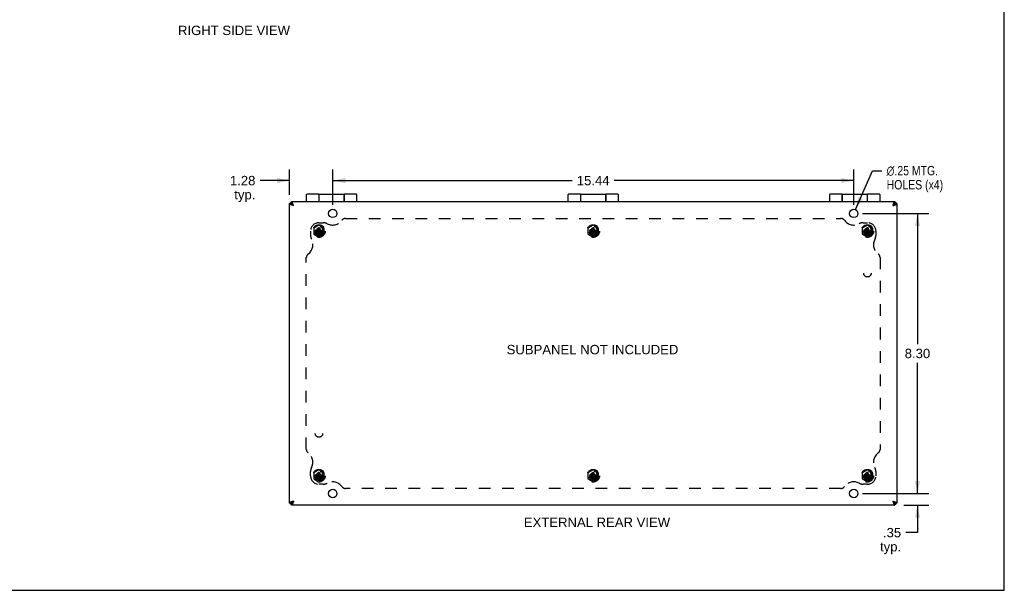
# Model space of a CAD drawing. Header units: inches. Extents: x 0 to 63, y 0 to 40.7.
# Tile 7 of 9: x 33.8 to 63, y 0 to 16.9. Entities that reach past the tile are written whole.
import ezdxf

# ---------------------------------------------------------------- set-up
doc = ezdxf.new("R2010")
doc.units = ezdxf.units.IN
doc.header["$LTSCALE"] = 3.462963
doc.header["$MEASUREMENT"] = 0
doc.linetypes.add('HIDDEN', pattern=[0.2, 0.1, -0.1])
doc.layers.get('0').update_dxf_attribs({"linetype": 'CONTINUOUS'})
for name, color, linetype in [('02___PRT_ALL_AXES', 7, 'CONTINUOUS'), ('06___PRT_ALL_SURFS', 7, 'CONTINUOUS'), ('DEFAULT_2', 8, 'HIDDEN'), ('DIMENSIONS', 7, 'CONTINUOUS')]:
    doc.layers.add(name, color=color, linetype=linetype)
doc.styles.get("Standard").update_dxf_attribs({"font": 'arial.ttf'})
doc.styles.add('TEXTSTYLE_1', font='gdt', dxfattribs={"width": 0.8})
doc.dimstyles.new('DIMSTYLE_1', dxfattribs={"dimtxt": 0.277778, "dimasz": 0.37037, "dimexe": 0.09, "dimexo": 0.07, "dimgap": 0.0375, "dimtad": 0, "dimtih": 1, "dimtoh": 1, "dimzin": 4, "dimdsep": 46, "dimtxsty": 'Standard', "dimblk": '_FILLED', "dimblk1": '_FILLED', "dimblk2": '_FILLED', "dimcen": 0.09, "dimazin": 1, "dimtfac": 1, "dimtofl": 0, "dimtmove": 0, "dimatfit": 3, "dimldrblk": '_FILLED', "dimfxl": 1, "dimtolj": 1, "dimtzin": 4, "dimarcsym": 0})
doc.dimstyles.new('DIMSTYLE_3', dxfattribs={"dimtxt": 0.277778, "dimasz": 0.37037, "dimexe": 0.09, "dimexo": 0.07, "dimgap": 0.09, "dimtad": 0, "dimtih": 1, "dimtoh": 1, "dimzin": 4, "dimdsep": 46, "dimtxsty": 'Standard', "dimblk": '_FILLED', "dimblk1": '_FILLED', "dimblk2": '_FILLED', "dimcen": 0.09, "dimazin": 1, "dimtfac": 1, "dimtofl": 0, "dimtmove": 0, "dimatfit": 1, "dimldrblk": '_FILLED', "dimfxl": 1, "dimtolj": 1, "dimtzin": 4, "dimarcsym": 0})

# ---------------------------------------------------------------- blocks, each defined once
blk = doc.blocks.new('_FILLED')
at = {"color": 0, "linetype": 'ByBlock'}
blk.add_solid([(0, 0), (-1, 0.2), (-1, -0.2)], dxfattribs=at)
blk = doc.blocks.new('*D11')
at = {"layer": 'DIMENSIONS', "color": 2, "linetype": 'Continuous'}
for p, q in [((41.781, 11.719), (41.781, 12.476)), ((43.062, 11.429), (43.062, 12.476)), ((41.781, 12.143), (40.911, 12.143)), ((43.062, 12.143), (43.803, 12.143))]:
    blk.add_line(p, q, dxfattribs=at)
at = {"layer": 'DIMENSIONS', "color": 2, "linetype": 'Continuous', "xscale": 0.3703703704, "yscale": 0.3703703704, "zscale": 0.3703703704}
blk.add_blockref('_FILLED', (41.781, 12.143), dxfattribs=at)
at = {"layer": 'DIMENSIONS', "color": 2, "linetype": 'Continuous', "xscale": 0.3703703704, "yscale": 0.3703703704, "zscale": 0.3703703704, "rotation": 180}
blk.add_blockref('_FILLED', (43.062, 12.143), dxfattribs=at)
at = {"layer": 'DIMENSIONS', "color": 2, "linetype": 'Continuous', "insert": (40.772, 12.282), "char_height": 0.2778, "width": 0.75485, "attachment_point": 3, "line_spacing_factor": 0.9}
blk.add_mtext('1.28\\Ptyp.', dxfattribs=at)
blk = doc.blocks.new('*D12')
at = {"layer": 'DIMENSIONS', "color": 2, "linetype": 'Continuous'}
for p, q in [((43.062, 11.429), (43.062, 12.476)), ((58.5, 11.429), (58.5, 12.476)), ((43.062, 12.143), (50.157, 12.143)), ((58.5, 12.143), (51.406, 12.143))]:
    blk.add_line(p, q, dxfattribs=at)
at = {"layer": 'DIMENSIONS', "color": 2, "linetype": 'Continuous', "xscale": 0.3703703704, "yscale": 0.3703703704, "zscale": 0.3703703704, "rotation": 180}
blk.add_blockref('_FILLED', (43.062, 12.143), dxfattribs=at)
at = {"layer": 'DIMENSIONS', "color": 2, "linetype": 'Continuous', "xscale": 0.3703703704, "yscale": 0.3703703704, "zscale": 0.3703703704}
blk.add_blockref('_FILLED', (58.5, 12.143), dxfattribs=at)
at = {"layer": 'DIMENSIONS', "color": 2, "linetype": 'Continuous', "insert": (50.781, 12.282), "char_height": 0.2778, "width": 0.97067, "attachment_point": 2, "line_spacing_factor": 0.9}
blk.add_mtext('15.44', dxfattribs=at)
blk = doc.blocks.new('*D13')
at = {"layer": 'DIMENSIONS', "color": 2, "linetype": 'Continuous'}
for p, q in [((58.76, 11.17), (60.723, 11.17)), ((60.39, 11.17), (60.39, 7.298)), ((60.39, 2.87), (60.39, 6.742)), ((58.76, 2.87), (60.723, 2.87))]:
    blk.add_line(p, q, dxfattribs=at)
at = {"layer": 'DIMENSIONS', "color": 2, "linetype": 'Continuous', "xscale": 0.3703703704, "yscale": 0.3703703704, "zscale": 0.3703703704}
for p, rotation in [((60.39, 11.17), 90), ((60.39, 2.87), 270)]:
    blk.add_blockref('_FILLED', p, dxfattribs=dict(at, rotation=rotation))
at = {"layer": 'DIMENSIONS', "color": 2, "linetype": 'Continuous', "insert": (60.39, 7.159), "char_height": 0.2778, "width": 0.75485, "attachment_point": 2, "line_spacing_factor": 0.9}
blk.add_mtext('8.30', dxfattribs=at)
blk = doc.blocks.new('*D14')
at = {"layer": 'DIMENSIONS', "color": 2, "linetype": 'Continuous'}
for p, q in [((60.39, 2.87), (60.39, 3.611)), ((58.76, 2.87), (60.723, 2.87)), ((59.981, 2.52), (60.723, 2.52)), ((60.39, 2.52), (60.39, 1.709)), ((60.39, 1.709), (60.045, 1.709))]:
    blk.add_line(p, q, dxfattribs=at)
at = {"layer": 'DIMENSIONS', "color": 2, "linetype": 'Continuous', "xscale": 0.3703703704, "yscale": 0.3703703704, "zscale": 0.3703703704}
for p, rotation in [((60.39, 2.87), 270), ((60.39, 2.52), 90)]:
    blk.add_blockref('_FILLED', p, dxfattribs=dict(at, rotation=rotation))
at = {"layer": 'DIMENSIONS', "color": 2, "linetype": 'Continuous', "insert": (59.906, 1.848), "char_height": 0.2778, "width": 0.62474, "attachment_point": 3, "line_spacing_factor": 0.9}
blk.add_mtext('.35\\Ptyp.', dxfattribs=at)
blk = doc.blocks.new('*D15')
at = {"layer": 'DIMENSIONS', "color": 2, "linetype": 'Continuous'}
for p, q in [((58.551, 11.284), (59.061, 12.437)), ((59.061, 12.437), (59.338, 12.437))]:
    blk.add_line(p, q, dxfattribs=at)
at = {"layer": 'DIMENSIONS', "color": 2, "linetype": 'Continuous', "xscale": 0.3703703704, "yscale": 0.3703703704, "zscale": 0.3703703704, "rotation": 246.1186697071}
blk.add_blockref('_FILLED', (58.551, 11.284), dxfattribs=at)
at = {"layer": 'DIMENSIONS', "color": 2, "linetype": 'Continuous', "insert": (59.477, 12.576), "char_height": 0.27778, "width": 2.08901, "attachment_point": 1, "line_spacing_factor": 0.9, "style": 'TEXTSTYLE_1'}
blk.add_mtext('{\\fgdt;n}\\fArial;.25 MTG.\\PHOLES (x4)', dxfattribs=at)

msp = doc.modelspace()

# ---------------------------------------------------------------- linework, layer by layer
at = {"color": 7, "linetype": 'Continuous'}
for p, q in [((62.963, 0), (62.963, 40.7407)), ((42.2814, 11.7199), (42.2814, 11.5202)), ((42.6564, 11.7399), (42.6564, 11.5202)), ((42.6614, 11.5202), (42.6614, 11.7399)), ((43.4014, 11.7399), (43.4014, 11.5202)), ((43.4064, 11.5202), (43.4064, 11.7399)), ((43.7814, 11.5202), (43.7814, 11.7199)), ((50.0314, 11.7199), (50.0314, 11.5202)), ((50.4064, 11.7399), (50.4064, 11.5202)), ((50.4114, 11.5202), (50.4114, 11.7399)), ((51.1514, 11.7399), (51.1514, 11.5202)), ((51.1564, 11.5202), (51.1564, 11.7399)), ((51.5314, 11.5202), (51.5314, 11.7199)), ((57.7814, 11.7199), (57.7814, 11.5202)), ((58.1564, 11.7399), (58.1564, 11.5202)), ((58.1614, 11.5202), (58.1614, 11.7399)), ((58.9014, 11.7399), (58.9014, 11.5202)), ((58.9064, 11.5202), (58.9064, 11.7399)), ((59.2814, 11.5202), (59.2814, 11.7199)), ((41.7814, 11.4602), (41.8414, 11.4602)), ((41.8414, 11.4901), (41.8114, 11.4901)), ((41.8414, 11.5202), (41.8414, 11.4602)), ((41.8628, 11.4387), (41.9014, 11.4002)), ((59.6999, 11.4387), (59.6614, 11.4002)), ((59.7214, 11.5202), (59.7214, 11.4602)), ((59.7214, 11.4901), (59.7514, 11.4901)), ((59.7814, 11.4602), (59.7214, 11.4602)), ((59.7854, 10.6482), (59.7814, 10.6482)), ((59.7854, 10.3922), (59.7854, 10.6482)), ((59.7854, 10.3922), (59.7814, 10.3922)), ((41.9014, 2.6402), (41.8628, 2.6016)), ((59.6614, 2.6402), (59.6999, 2.6016)), ((41.7814, 2.5802), (41.8414, 2.5802)), ((41.8414, 2.5501), (41.8114, 2.5501)), ((41.8414, 2.5202), (41.8414, 2.5802)), ((59.7814, 2.5802), (59.7214, 2.5802)), ((59.7214, 2.5202), (59.7214, 2.5802)), ((59.7214, 2.5501), (59.7514, 2.5501)), ((0, 0), (62.963, 0))]:
    msp.add_line(p, q, dxfattribs=at)
at = {"color": 3, "linetype": 'Continuous'}
for p, q in [((41.7814, 2.5802), (41.7814, 11.4602)), ((41.8114, 11.4602), (41.8114, 11.4901)), ((41.8414, 11.5202), (59.7214, 11.5202)), ((59.7514, 11.4901), (59.7514, 11.4602)), ((59.7814, 11.4602), (59.7814, 2.5802)), ((41.8114, 2.5501), (41.8114, 2.5802)), ((59.7214, 2.5202), (41.8414, 2.5202)), ((59.7514, 2.5802), (59.7514, 2.5501))]:
    msp.add_line(p, q, dxfattribs=at)
for points in [[(41.9014, 11.4002), (41.8936, 11.4027), (41.8858, 11.4052), (41.878, 11.4077), (41.8703, 11.4102), (41.8627, 11.4127), (41.8554, 11.4152), (41.8482, 11.4177), (41.8413, 11.4202), (41.8347, 11.4227), (41.8283, 11.4252), (41.8223, 11.4277), (41.8165, 11.4302), (41.8111, 11.4327), (41.8061, 11.4352), (41.8016, 11.4377), (41.7974, 11.4402), (41.7937, 11.4427), (41.7905, 11.4452), (41.7877, 11.4477), (41.7854, 11.4502), (41.7837, 11.4527), (41.7824, 11.4552), (41.7816, 11.4577), (41.7814, 11.4602)], [(41.9014, 11.4002), (41.8989, 11.408), (41.8964, 11.4158), (41.8939, 11.4235), (41.8914, 11.4312), (41.8888, 11.4388), (41.8863, 11.4462), (41.8838, 11.4533), (41.8814, 11.4602), (41.8789, 11.4668), (41.8764, 11.4732), (41.8739, 11.4793), (41.8714, 11.485), (41.8688, 11.4904), (41.8663, 11.4954), (41.8638, 11.5), (41.8614, 11.5041), (41.8589, 11.5078), (41.8564, 11.511), (41.8539, 11.5138), (41.8514, 11.5161), (41.8488, 11.5179), (41.8463, 11.5192), (41.8438, 11.5199), (41.8414, 11.5202)], [(59.6614, 11.4002), (59.6638, 11.408), (59.6663, 11.4158), (59.6688, 11.4235), (59.6714, 11.4312), (59.6739, 11.4388), (59.6764, 11.4462), (59.6789, 11.4533), (59.6814, 11.4602), (59.6838, 11.4668), (59.6863, 11.4732), (59.6888, 11.4793), (59.6914, 11.485), (59.6939, 11.4904), (59.6964, 11.4954), (59.6989, 11.5), (59.7014, 11.5041), (59.7038, 11.5078), (59.7063, 11.511), (59.7088, 11.5138), (59.7114, 11.5161), (59.7139, 11.5179), (59.7164, 11.5192), (59.7189, 11.5199), (59.7214, 11.5202)], [(59.6614, 11.4002), (59.6692, 11.4027), (59.677, 11.4052), (59.6847, 11.4077), (59.6924, 11.4102), (59.7, 11.4127), (59.7073, 11.4152), (59.7145, 11.4177), (59.7214, 11.4202), (59.728, 11.4227), (59.7344, 11.4252), (59.7404, 11.4277), (59.7462, 11.4302), (59.7516, 11.4327), (59.7566, 11.4352), (59.7611, 11.4377), (59.7653, 11.4402), (59.769, 11.4427), (59.7722, 11.4452), (59.775, 11.4477), (59.7773, 11.4502), (59.7791, 11.4527), (59.7803, 11.4552), (59.7811, 11.4577), (59.7814, 11.4602)], [(41.9014, 2.6402), (41.8936, 2.6377), (41.8858, 2.6352), (41.878, 2.6327), (41.8703, 2.6302), (41.8627, 2.6277), (41.8554, 2.6252), (41.8482, 2.6227), (41.8413, 2.6202), (41.8347, 2.6177), (41.8283, 2.6152), (41.8223, 2.6127), (41.8165, 2.6102), (41.8111, 2.6077), (41.8061, 2.6052), (41.8016, 2.6027), (41.7974, 2.6002), (41.7937, 2.5977), (41.7905, 2.5952), (41.7877, 2.5927), (41.7854, 2.5902), (41.7837, 2.5877), (41.7824, 2.5852), (41.7816, 2.5827), (41.7814, 2.5802)], [(41.9014, 2.6402), (41.8989, 2.6324), (41.8964, 2.6246), (41.8939, 2.6168), (41.8914, 2.6091), (41.8888, 2.6016), (41.8863, 2.5942), (41.8838, 2.5871), (41.8814, 2.5802), (41.8789, 2.5735), (41.8764, 2.5672), (41.8739, 2.5611), (41.8714, 2.5553), (41.8688, 2.5499), (41.8663, 2.5449), (41.8638, 2.5404), (41.8614, 2.5363), (41.8589, 2.5326), (41.8564, 2.5293), (41.8539, 2.5266), (41.8514, 2.5243), (41.8488, 2.5225), (41.8463, 2.5212), (41.8438, 2.5204), (41.8414, 2.5202)], [(59.6614, 2.6402), (59.6692, 2.6377), (59.677, 2.6352), (59.6847, 2.6327), (59.6924, 2.6302), (59.7, 2.6277), (59.7073, 2.6252), (59.7145, 2.6227), (59.7214, 2.6202), (59.728, 2.6177), (59.7344, 2.6152), (59.7404, 2.6127), (59.7462, 2.6102), (59.7516, 2.6077), (59.7566, 2.6052), (59.7611, 2.6027), (59.7653, 2.6002), (59.769, 2.5977), (59.7722, 2.5952), (59.775, 2.5927), (59.7773, 2.5902), (59.7791, 2.5877), (59.7803, 2.5852), (59.7811, 2.5827), (59.7814, 2.5802)], [(59.6614, 2.6402), (59.6638, 2.6324), (59.6663, 2.6246), (59.6688, 2.6168), (59.6714, 2.6091), (59.6739, 2.6016), (59.6764, 2.5942), (59.6789, 2.5871), (59.6814, 2.5802), (59.6838, 2.5735), (59.6863, 2.5672), (59.6888, 2.5611), (59.6914, 2.5553), (59.6939, 2.5499), (59.6964, 2.5449), (59.6989, 2.5404), (59.7014, 2.5363), (59.7038, 2.5326), (59.7063, 2.5293), (59.7088, 2.5266), (59.7114, 2.5243), (59.7139, 2.5225), (59.7164, 2.5212), (59.7189, 2.5204), (59.7214, 2.5202)]]:
    msp.add_lwpolyline(points, dxfattribs=at)
at = {"color": 7, "linetype": 'Continuous'}
for points in [[(41.8414, 11.4602), (41.8415, 11.4584), (41.842, 11.4566), (41.8428, 11.4548), (41.8439, 11.453), (41.8453, 11.4512), (41.847, 11.4495), (41.849, 11.4477), (41.8512, 11.4459), (41.8538, 11.4441), (41.8565, 11.4423), (41.8595, 11.4405), (41.8628, 11.4387)], [(41.9014, 11.4002), (41.8984, 11.4049), (41.8954, 11.4095), (41.8924, 11.4142), (41.8893, 11.4187), (41.8863, 11.4232), (41.8833, 11.4274), (41.8804, 11.4315), (41.8774, 11.4354), (41.8744, 11.4391), (41.8714, 11.4426), (41.8683, 11.4458), (41.8653, 11.4487), (41.8624, 11.4513), (41.8594, 11.4536), (41.8564, 11.4556), (41.8534, 11.4572), (41.8504, 11.4585), (41.8473, 11.4594), (41.8443, 11.46), (41.8414, 11.4602)], [(41.9014, 11.4002), (41.8967, 11.4032), (41.892, 11.4062), (41.8874, 11.4092), (41.8828, 11.4122), (41.8784, 11.4152), (41.8741, 11.4182), (41.87, 11.4212), (41.8661, 11.4242), (41.8624, 11.4272), (41.8589, 11.4302), (41.8557, 11.4332), (41.8528, 11.4362), (41.8502, 11.4392), (41.8479, 11.4422), (41.8459, 11.4452), (41.8443, 11.4482), (41.843, 11.4512), (41.8421, 11.4542), (41.8415, 11.4572), (41.8414, 11.4602)], [(41.8414, 11.4602), (41.8431, 11.46), (41.8449, 11.4595), (41.8467, 11.4588), (41.8485, 11.4577), (41.8503, 11.4563), (41.8521, 11.4546), (41.8539, 11.4526), (41.8556, 11.4503), (41.8574, 11.4478), (41.8592, 11.445), (41.861, 11.442), (41.8628, 11.4387)], [(59.6614, 11.4002), (59.666, 11.4032), (59.6707, 11.4062), (59.6754, 11.4092), (59.6799, 11.4122), (59.6843, 11.4152), (59.6886, 11.4182), (59.6927, 11.4212), (59.6966, 11.4242), (59.7003, 11.4272), (59.7038, 11.4302), (59.707, 11.4332), (59.7099, 11.4362), (59.7125, 11.4392), (59.7148, 11.4422), (59.7168, 11.4452), (59.7184, 11.4482), (59.7197, 11.4512), (59.7206, 11.4542), (59.7212, 11.4572), (59.7214, 11.4602)], [(59.6614, 11.4002), (59.6643, 11.4049), (59.6673, 11.4095), (59.6703, 11.4142), (59.6734, 11.4187), (59.6764, 11.4232), (59.6794, 11.4274), (59.6824, 11.4315), (59.6853, 11.4354), (59.6883, 11.4391), (59.6914, 11.4426), (59.6944, 11.4458), (59.6974, 11.4487), (59.7004, 11.4513), (59.7033, 11.4536), (59.7063, 11.4556), (59.7093, 11.4572), (59.7124, 11.4585), (59.7154, 11.4594), (59.7184, 11.46), (59.7214, 11.4602)], [(59.7214, 11.4602), (59.7196, 11.46), (59.7178, 11.4595), (59.716, 11.4588), (59.7142, 11.4577), (59.7124, 11.4563), (59.7106, 11.4546), (59.7089, 11.4526), (59.7071, 11.4503), (59.7053, 11.4478), (59.7035, 11.445), (59.7017, 11.442), (59.6999, 11.4387)], [(59.7214, 11.4602), (59.7212, 11.4584), (59.7207, 11.4566), (59.7199, 11.4548), (59.7188, 11.453), (59.7174, 11.4512), (59.7157, 11.4495), (59.7137, 11.4477), (59.7115, 11.4459), (59.709, 11.4441), (59.7062, 11.4423), (59.7032, 11.4405), (59.6999, 11.4387)], [(41.9014, 2.6402), (41.8984, 2.6355), (41.8954, 2.6308), (41.8924, 2.6262), (41.8893, 2.6216), (41.8863, 2.6172), (41.8833, 2.6129), (41.8804, 2.6088), (41.8774, 2.6049), (41.8744, 2.6012), (41.8714, 2.5977), (41.8683, 2.5945), (41.8653, 2.5916), (41.8624, 2.589), (41.8594, 2.5867), (41.8564, 2.5847), (41.8534, 2.5831), (41.8504, 2.5818), (41.8473, 2.5809), (41.8443, 2.5804), (41.8414, 2.5802)], [(41.9014, 2.6402), (41.8967, 2.6372), (41.892, 2.6342), (41.8874, 2.6312), (41.8828, 2.6282), (41.8784, 2.6252), (41.8741, 2.6222), (41.87, 2.6192), (41.8661, 2.6162), (41.8624, 2.6132), (41.8589, 2.6102), (41.8557, 2.6072), (41.8528, 2.6042), (41.8502, 2.6012), (41.8479, 2.5982), (41.8459, 2.5952), (41.8443, 2.5922), (41.843, 2.5892), (41.8421, 2.5862), (41.8415, 2.5832), (41.8414, 2.5802)], [(59.6614, 2.6402), (59.666, 2.6372), (59.6707, 2.6342), (59.6754, 2.6312), (59.6799, 2.6282), (59.6843, 2.6252), (59.6886, 2.6222), (59.6927, 2.6192), (59.6966, 2.6162), (59.7003, 2.6132), (59.7038, 2.6102), (59.707, 2.6072), (59.7099, 2.6042), (59.7125, 2.6012), (59.7148, 2.5982), (59.7168, 2.5952), (59.7184, 2.5922), (59.7197, 2.5892), (59.7206, 2.5862), (59.7212, 2.5832), (59.7214, 2.5802)], [(59.6614, 2.6402), (59.6643, 2.6355), (59.6673, 2.6308), (59.6703, 2.6262), (59.6734, 2.6216), (59.6764, 2.6172), (59.6794, 2.6129), (59.6824, 2.6088), (59.6853, 2.6049), (59.6883, 2.6012), (59.6914, 2.5977), (59.6944, 2.5945), (59.6974, 2.5916), (59.7004, 2.589), (59.7033, 2.5867), (59.7063, 2.5847), (59.7093, 2.5831), (59.7124, 2.5818), (59.7154, 2.5809), (59.7184, 2.5804), (59.7214, 2.5802)], [(41.8414, 2.5802), (41.8415, 2.582), (41.842, 2.5837), (41.8428, 2.5855), (41.8439, 2.5873), (41.8453, 2.5891), (41.847, 2.5909), (41.849, 2.5927), (41.8512, 2.5945), (41.8538, 2.5962), (41.8565, 2.598), (41.8595, 2.5998), (41.8628, 2.6016)], [(41.8414, 2.5802), (41.8431, 2.5803), (41.8449, 2.5808), (41.8467, 2.5816), (41.8485, 2.5827), (41.8503, 2.5841), (41.8521, 2.5858), (41.8539, 2.5878), (41.8556, 2.59), (41.8574, 2.5926), (41.8592, 2.5954), (41.861, 2.5984), (41.8628, 2.6016)], [(59.7214, 2.5802), (59.7196, 2.5803), (59.7178, 2.5808), (59.716, 2.5816), (59.7142, 2.5827), (59.7124, 2.5841), (59.7106, 2.5858), (59.7089, 2.5878), (59.7071, 2.59), (59.7053, 2.5926), (59.7035, 2.5954), (59.7017, 2.5984), (59.6999, 2.6016)], [(59.7214, 2.5802), (59.7212, 2.582), (59.7207, 2.5837), (59.7199, 2.5855), (59.7188, 2.5873), (59.7174, 2.5891), (59.7157, 2.5909), (59.7137, 2.5927), (59.7115, 2.5945), (59.709, 2.5962), (59.7062, 2.598), (59.7032, 2.5998), (59.6999, 2.6016)]]:
    msp.add_lwpolyline(points, dxfattribs=at)
for centre, start, end in [((42.3014, 11.7199), 90, 180), ((43.7614, 11.7199), 0, 90), ((50.0514, 11.7199), 90, 180), ((51.5114, 11.7199), 0, 90), ((57.8014, 11.7199), 90, 180), ((59.2614, 11.7199), 0, 90)]:
    msp.add_arc(centre, 0.02, start, end, dxfattribs=at)
at = {"layer": '02___PRT_ALL_AXES', "color": 7, "linetype": 'Continuous'}
for p, q in [((42.6564, 11.7399), (42.3014, 11.7399)), ((42.6614, 11.7399), (43.4014, 11.7399)), ((43.7614, 11.7399), (43.4064, 11.7399)), ((50.4064, 11.7399), (50.0514, 11.7399)), ((50.4114, 11.7399), (51.1514, 11.7399)), ((51.5114, 11.7399), (51.1564, 11.7399)), ((58.1564, 11.7399), (57.8014, 11.7399)), ((58.1614, 11.7399), (58.9014, 11.7399)), ((59.2614, 11.7399), (58.9064, 11.7399)), ((42.6564, 11.6604), (42.6614, 11.6604)), ((43.4014, 11.6604), (43.4064, 11.6604)), ((50.4064, 11.6604), (50.4114, 11.6604)), ((51.1514, 11.6604), (51.1564, 11.6604)), ((58.1564, 11.6604), (58.1614, 11.6604)), ((58.9014, 11.6604), (58.9064, 11.6604))]:
    msp.add_line(p, q, dxfattribs=at)
at = {"layer": '02___PRT_ALL_AXES', "color": 3, "linetype": 'Continuous'}
for centre in [(43.0624, 11.1702), (58.5004, 11.1702), (43.0624, 2.8702), (58.5004, 2.8702)]:
    msp.add_circle(centre, 0.125, dxfattribs=at)
at = {"layer": '02___PRT_ALL_AXES', "color": 8, "linetype": 'HIDDEN'}
for centre, radius in [((42.6564, 10.6452), 0.1405), ((42.6564, 10.6452), 0.125), ((50.7814, 10.6452), 0.1405), ((50.7814, 10.6452), 0.125), ((58.9064, 10.6452), 0.1405), ((58.9064, 10.6452), 0.125), ((58.9064, 9.3952), 0.109), ((42.6564, 4.6452), 0.109), ((42.6564, 3.3952), 0.1405), ((42.6564, 3.3952), 0.125), ((50.7814, 3.3952), 0.1405), ((50.7814, 3.3952), 0.125), ((58.9064, 3.3952), 0.1405), ((58.9064, 3.3952), 0.125)]:
    msp.add_circle(centre, radius, dxfattribs=at)
at = {"layer": '06___PRT_ALL_SURFS', "color": 8, "linetype": 'HIDDEN'}
for p, q in [((42.6564, 10.8253), (42.5004, 10.7352)), ((42.8124, 10.7352), (42.6564, 10.8253)), ((50.7814, 10.8253), (50.6254, 10.7352)), ((50.9374, 10.7352), (50.7814, 10.8253)), ((58.9064, 10.8253), (58.7504, 10.7352)), ((59.0624, 10.7352), (58.9064, 10.8253)), ((42.5004, 10.7352), (42.5004, 10.5551)), ((42.5004, 10.5551), (42.6564, 10.465)), ((42.6564, 10.465), (42.8124, 10.5551)), ((42.8124, 10.5551), (42.8124, 10.7352)), ((50.6254, 10.7352), (50.6254, 10.5551)), ((50.6254, 10.5551), (50.7814, 10.465)), ((50.7814, 10.465), (50.9374, 10.5551)), ((50.9374, 10.5551), (50.9374, 10.7352)), ((58.7504, 10.7352), (58.7504, 10.5551)), ((58.7504, 10.5551), (58.9064, 10.465)), ((58.9064, 10.465), (59.0624, 10.5551)), ((59.0624, 10.5551), (59.0624, 10.7352)), ((42.6564, 3.5753), (42.5004, 3.4852)), ((42.8124, 3.4852), (42.6564, 3.5753)), ((50.7814, 3.5753), (50.6254, 3.4852)), ((50.9374, 3.4852), (50.7814, 3.5753)), ((58.9064, 3.5753), (58.7504, 3.4852)), ((59.0624, 3.4852), (58.9064, 3.5753)), ((42.5004, 3.4852), (42.5004, 3.3051)), ((42.5004, 3.3051), (42.6564, 3.215)), ((42.6564, 3.215), (42.8124, 3.3051)), ((42.8124, 3.3051), (42.8124, 3.4852)), ((50.6254, 3.4852), (50.6254, 3.3051)), ((50.6254, 3.3051), (50.7814, 3.215)), ((50.7814, 3.215), (50.9374, 3.3051)), ((50.9374, 3.3051), (50.9374, 3.4852)), ((58.7504, 3.4852), (58.7504, 3.3051)), ((58.7504, 3.3051), (58.9064, 3.215)), ((58.9064, 3.215), (59.0624, 3.3051)), ((59.0624, 3.3051), (59.0624, 3.4852))]:
    msp.add_line(p, q, dxfattribs=at)
for centre in [(42.6564, 10.6452), (50.7814, 10.6452), (58.9064, 10.6452), (42.6564, 3.3952), (50.7814, 3.3952), (58.9064, 3.3952)]:
    msp.add_circle(centre, 0.14, dxfattribs=at)
at = {"layer": 'DEFAULT_2', "color": 8, "linetype": 'HIDDEN'}
for p, q in [((42.6564, 10.8952), (42.7814, 10.8952)), ((43.4391, 11.0202), (58.1236, 11.0202)), ((58.7814, 10.8952), (58.9064, 10.8952)), ((42.4064, 10.6452), (42.4064, 10.5202)), ((42.5581, 10.6607), (42.5571, 10.6606)), ((42.5571, 10.6606), (42.7556, 10.6297)), ((42.5571, 10.6297), (42.7556, 10.6606)), ((42.5571, 10.6297), (42.5581, 10.6297)), ((42.5879, 10.6607), (42.5581, 10.6607)), ((42.5581, 10.6297), (42.5879, 10.6297)), ((42.6215, 10.6801), (42.5879, 10.6607)), ((42.5879, 10.6607), (42.7249, 10.6297)), ((42.5879, 10.6297), (42.7249, 10.6607)), ((42.5879, 10.6297), (42.6215, 10.6103)), ((42.6409, 10.7137), (42.6215, 10.6801)), ((42.6215, 10.6103), (42.6913, 10.6801)), ((42.6215, 10.6801), (42.6913, 10.6103)), ((42.6215, 10.6103), (42.6409, 10.5767)), ((42.6409, 10.7444), (42.6409, 10.7435)), ((42.6409, 10.5459), (42.6718, 10.7444)), ((42.6718, 10.5459), (42.6409, 10.7444)), ((42.6409, 10.7435), (42.6409, 10.7137)), ((42.6409, 10.5767), (42.6719, 10.7137)), ((42.6719, 10.5767), (42.6409, 10.7137)), ((42.6409, 10.5767), (42.6409, 10.5469)), ((42.6409, 10.5469), (42.6409, 10.5459)), ((42.6564, 10.6452), (42.6564, 10.7192)), ((42.6564, 10.6452), (42.7504, 10.6452)), ((42.6719, 10.7435), (42.6718, 10.7444)), ((42.6718, 10.5459), (42.6719, 10.5469)), ((42.6719, 10.7137), (42.6719, 10.7435)), ((42.6913, 10.6801), (42.6719, 10.7137)), ((42.6719, 10.5767), (42.6913, 10.6103)), ((42.6719, 10.5469), (42.6719, 10.5767)), ((42.7249, 10.6607), (42.6913, 10.6801)), ((42.6913, 10.6103), (42.7249, 10.6297)), ((42.7546, 10.6607), (42.7249, 10.6607)), ((42.7249, 10.6297), (42.7546, 10.6297)), ((42.7556, 10.6606), (42.7546, 10.6607)), ((42.7546, 10.6297), (42.7556, 10.6297)), ((50.6831, 10.6607), (50.6821, 10.6606)), ((50.6821, 10.6297), (50.8806, 10.6606)), ((50.6821, 10.6606), (50.8806, 10.6297)), ((50.6821, 10.6297), (50.6831, 10.6297)), ((50.7129, 10.6607), (50.6831, 10.6607)), ((50.6831, 10.6297), (50.7129, 10.6297)), ((50.7465, 10.6801), (50.7129, 10.6607)), ((50.7129, 10.6297), (50.8499, 10.6607)), ((50.7129, 10.6607), (50.8499, 10.6297)), ((50.7129, 10.6297), (50.7465, 10.6103)), ((50.7659, 10.7137), (50.7465, 10.6801)), ((50.7465, 10.6103), (50.8163, 10.6801)), ((50.7465, 10.6801), (50.8163, 10.6103)), ((50.7465, 10.6103), (50.7659, 10.5767)), ((50.7659, 10.7444), (50.7659, 10.7435)), ((50.7659, 10.5459), (50.7968, 10.7444)), ((50.7968, 10.5459), (50.7659, 10.7444)), ((50.7659, 10.7435), (50.7659, 10.7137)), ((50.7659, 10.5767), (50.7969, 10.7137)), ((50.7969, 10.5767), (50.7659, 10.7137)), ((50.7659, 10.5767), (50.7659, 10.5469)), ((50.7659, 10.5469), (50.7659, 10.5459)), ((50.7814, 10.6452), (50.7814, 10.7192)), ((50.7814, 10.6452), (50.8754, 10.6452)), ((50.7969, 10.7435), (50.7968, 10.7444)), ((50.7968, 10.5459), (50.7969, 10.5469)), ((50.7969, 10.7137), (50.7969, 10.7435)), ((50.8163, 10.6801), (50.7969, 10.7137)), ((50.7969, 10.5767), (50.8163, 10.6103)), ((50.7969, 10.5469), (50.7969, 10.5767)), ((50.8499, 10.6607), (50.8163, 10.6801)), ((50.8163, 10.6103), (50.8499, 10.6297)), ((50.8796, 10.6607), (50.8499, 10.6607)), ((50.8499, 10.6297), (50.8796, 10.6297)), ((50.8806, 10.6606), (50.8796, 10.6607)), ((50.8796, 10.6297), (50.8806, 10.6297)), ((58.8081, 10.6607), (58.8071, 10.6606)), ((58.8071, 10.6297), (59.0056, 10.6606)), ((58.8071, 10.6606), (59.0056, 10.6297)), ((58.8071, 10.6297), (58.8081, 10.6297)), ((58.8379, 10.6607), (58.8081, 10.6607)), ((58.8081, 10.6297), (58.8379, 10.6297)), ((58.8715, 10.6801), (58.8379, 10.6607)), ((58.8379, 10.6297), (58.9749, 10.6607)), ((58.8379, 10.6607), (58.9749, 10.6297)), ((58.8379, 10.6297), (58.8715, 10.6103)), ((58.8909, 10.7137), (58.8715, 10.6801)), ((58.8715, 10.6103), (58.9413, 10.6801)), ((58.8715, 10.6801), (58.9413, 10.6103)), ((58.8715, 10.6103), (58.8909, 10.5767)), ((58.8909, 10.5459), (58.9218, 10.7444)), ((58.8909, 10.7444), (58.8909, 10.7435)), ((58.9218, 10.5459), (58.8909, 10.7444)), ((58.8909, 10.7435), (58.8909, 10.7137)), ((58.8909, 10.5767), (58.9219, 10.7137)), ((58.9219, 10.5767), (58.8909, 10.7137)), ((58.8909, 10.5767), (58.8909, 10.5469)), ((58.8909, 10.5469), (58.8909, 10.5459)), ((58.9064, 10.6452), (58.9064, 10.7192)), ((58.9064, 10.6452), (59.0004, 10.6452)), ((58.9219, 10.7435), (58.9218, 10.7444)), ((58.9218, 10.5459), (58.9219, 10.5469)), ((58.9219, 10.7137), (58.9219, 10.7435)), ((58.9413, 10.6801), (58.9219, 10.7137)), ((58.9219, 10.5767), (58.9413, 10.6103)), ((58.9219, 10.5469), (58.9219, 10.5767)), ((58.9749, 10.6607), (58.9413, 10.6801)), ((58.9413, 10.6103), (58.9749, 10.6297)), ((59.0046, 10.6607), (58.9749, 10.6607)), ((58.9749, 10.6297), (59.0046, 10.6297)), ((59.0056, 10.6606), (59.0046, 10.6607)), ((59.0046, 10.6297), (59.0056, 10.6297)), ((59.1564, 10.6452), (59.1564, 10.5202)), ((42.2814, 4.178), (42.2814, 9.8624)), ((59.2814, 9.8624), (59.2814, 4.178)), ((42.4064, 3.3952), (42.4064, 3.5202)), ((59.1564, 3.5202), (59.1564, 3.3952)), ((42.5581, 3.4107), (42.5571, 3.4106)), ((42.5571, 3.4106), (42.7556, 3.3797)), ((42.5571, 3.3797), (42.7556, 3.4106)), ((42.5571, 3.3797), (42.5581, 3.3797)), ((42.5879, 3.4107), (42.5581, 3.4107)), ((42.5581, 3.3797), (42.5879, 3.3797)), ((42.6215, 3.4301), (42.5879, 3.4107)), ((42.5879, 3.4107), (42.7249, 3.3797)), ((42.5879, 3.3797), (42.7249, 3.4107)), ((42.5879, 3.3797), (42.6215, 3.3603)), ((42.6409, 3.4637), (42.6215, 3.4301)), ((42.6215, 3.4301), (42.6913, 3.3603)), ((42.6215, 3.3603), (42.6913, 3.4301)), ((42.6215, 3.3603), (42.6409, 3.3267)), ((42.6409, 3.4944), (42.6409, 3.4935)), ((42.6718, 3.2959), (42.6409, 3.4944)), ((42.6409, 3.2959), (42.6718, 3.4944)), ((42.6409, 3.4935), (42.6409, 3.4637)), ((42.6409, 3.4637), (42.6719, 3.3267)), ((42.6409, 3.3267), (42.6719, 3.4637)), ((42.6409, 3.3267), (42.6409, 3.2969)), ((42.6409, 3.2969), (42.6409, 3.2959)), ((42.6564, 3.3952), (42.6564, 3.4692)), ((42.6564, 3.3952), (42.7504, 3.3952)), ((42.6719, 3.4935), (42.6718, 3.4944)), ((42.6718, 3.2959), (42.6719, 3.2969)), ((42.6719, 3.4637), (42.6719, 3.4935)), ((42.6913, 3.4301), (42.6719, 3.4637)), ((42.6719, 3.3267), (42.6913, 3.3603)), ((42.6719, 3.2969), (42.6719, 3.3267)), ((42.7249, 3.4107), (42.6913, 3.4301)), ((42.6913, 3.3603), (42.7249, 3.3797)), ((42.7546, 3.4107), (42.7249, 3.4107)), ((42.7249, 3.3797), (42.7546, 3.3797)), ((42.7556, 3.4106), (42.7546, 3.4107)), ((42.7546, 3.3797), (42.7556, 3.3797)), ((50.6831, 3.4107), (50.6821, 3.4106)), ((50.6821, 3.3797), (50.8806, 3.4106)), ((50.6821, 3.4106), (50.8806, 3.3797)), ((50.6821, 3.3797), (50.6831, 3.3797)), ((50.7129, 3.4107), (50.6831, 3.4107)), ((50.6831, 3.3797), (50.7129, 3.3797)), ((50.7465, 3.4301), (50.7129, 3.4107)), ((50.7129, 3.3797), (50.8499, 3.4107)), ((50.7129, 3.4107), (50.8499, 3.3797)), ((50.7129, 3.3797), (50.7465, 3.3603)), ((50.7659, 3.4637), (50.7465, 3.4301)), ((50.7465, 3.4301), (50.8163, 3.3603)), ((50.7465, 3.3603), (50.8163, 3.4301)), ((50.7465, 3.3603), (50.7659, 3.3267)), ((50.7968, 3.2959), (50.7659, 3.4944)), ((50.7659, 3.4944), (50.7659, 3.4935)), ((50.7659, 3.2959), (50.7968, 3.4944)), ((50.7659, 3.4935), (50.7659, 3.4637)), ((50.7659, 3.4637), (50.7969, 3.3267)), ((50.7659, 3.3267), (50.7969, 3.4637)), ((50.7659, 3.3267), (50.7659, 3.2969)), ((50.7659, 3.2969), (50.7659, 3.2959)), ((50.7814, 3.3952), (50.7814, 3.4692)), ((50.7814, 3.3952), (50.8754, 3.3952)), ((50.7969, 3.4935), (50.7968, 3.4944)), ((50.7968, 3.2959), (50.7969, 3.2969)), ((50.7969, 3.4637), (50.7969, 3.4935)), ((50.8163, 3.4301), (50.7969, 3.4637)), ((50.7969, 3.3267), (50.8163, 3.3603)), ((50.7969, 3.2969), (50.7969, 3.3267)), ((50.8499, 3.4107), (50.8163, 3.4301)), ((50.8163, 3.3603), (50.8499, 3.3797)), ((50.8796, 3.4107), (50.8499, 3.4107)), ((50.8499, 3.3797), (50.8796, 3.3797)), ((50.8806, 3.4106), (50.8796, 3.4107)), ((50.8796, 3.3797), (50.8806, 3.3797)), ((58.8081, 3.4107), (58.8071, 3.4106)), ((58.8071, 3.3797), (59.0056, 3.4106)), ((58.8071, 3.4106), (59.0056, 3.3797)), ((58.8071, 3.3797), (58.8081, 3.3797)), ((58.8379, 3.4107), (58.8081, 3.4107)), ((58.8081, 3.3797), (58.8379, 3.3797)), ((58.8715, 3.4301), (58.8379, 3.4107)), ((58.8379, 3.3797), (58.9749, 3.4107)), ((58.8379, 3.4107), (58.9749, 3.3797)), ((58.8379, 3.3797), (58.8715, 3.3603)), ((58.8909, 3.4637), (58.8715, 3.4301)), ((58.8715, 3.4301), (58.9413, 3.3603)), ((58.8715, 3.3603), (58.9413, 3.4301)), ((58.8715, 3.3603), (58.8909, 3.3267)), ((58.9218, 3.2959), (58.8909, 3.4944)), ((58.8909, 3.4944), (58.8909, 3.4935)), ((58.8909, 3.2959), (58.9218, 3.4944)), ((58.8909, 3.4935), (58.8909, 3.4637)), ((58.8909, 3.4637), (58.9219, 3.3267)), ((58.8909, 3.3267), (58.9219, 3.4637)), ((58.8909, 3.3267), (58.8909, 3.2969)), ((58.8909, 3.2969), (58.8909, 3.2959)), ((58.9064, 3.3952), (58.9064, 3.4692)), ((58.9064, 3.3952), (59.0004, 3.3952)), ((58.9219, 3.4935), (58.9218, 3.4944)), ((58.9218, 3.2959), (58.9219, 3.2969)), ((58.9219, 3.4637), (58.9219, 3.4935)), ((58.9413, 3.4301), (58.9219, 3.4637)), ((58.9219, 3.3267), (58.9413, 3.3603)), ((58.9219, 3.2969), (58.9219, 3.3267)), ((58.9749, 3.4107), (58.9413, 3.4301)), ((58.9413, 3.3603), (58.9749, 3.3797)), ((59.0046, 3.4107), (58.9749, 3.4107)), ((58.9749, 3.3797), (59.0046, 3.3797)), ((59.0056, 3.4106), (59.0046, 3.4107)), ((59.0046, 3.3797), (59.0056, 3.3797)), ((42.7814, 3.1452), (42.6564, 3.1452)), ((58.1236, 3.0202), (43.4391, 3.0202)), ((58.9064, 3.1452), (58.7814, 3.1452))]:
    msp.add_line(p, q, dxfattribs=at)
for points in [[(42.5571, 10.6606), (42.557, 10.6555), (42.5569, 10.6503), (42.5569, 10.6452), (42.5569, 10.64), (42.557, 10.6349), (42.5571, 10.6297)], [(42.6564, 10.7447), (42.6538, 10.7447), (42.6512, 10.7446), (42.6486, 10.7446), (42.646, 10.7446), (42.6435, 10.7445), (42.6409, 10.7444)], [(42.6409, 10.5459), (42.6435, 10.5458), (42.646, 10.5458), (42.6486, 10.5457), (42.6512, 10.5457), (42.6538, 10.5457), (42.6564, 10.5457)], [(42.6718, 10.7444), (42.6693, 10.7445), (42.6667, 10.7446), (42.6641, 10.7446), (42.6615, 10.7446), (42.6589, 10.7447), (42.6564, 10.7447)], [(42.6596, 10.7301), (42.6587, 10.7272), (42.6579, 10.7244), (42.6571, 10.7218), (42.6564, 10.7192)], [(42.6564, 10.5457), (42.6589, 10.5457), (42.6615, 10.5457), (42.6641, 10.5457), (42.6667, 10.5458), (42.6693, 10.5458), (42.6718, 10.5459)], [(42.6596, 10.7301), (42.6635, 10.731), (42.6678, 10.7317), (42.6724, 10.7322), (42.6773, 10.7323), (42.6824, 10.7321), (42.6877, 10.7316), (42.693, 10.7306), (42.6984, 10.7293)], [(42.7556, 10.6297), (42.7558, 10.6349), (42.7558, 10.64), (42.7559, 10.6452), (42.7558, 10.6503), (42.7558, 10.6555), (42.7556, 10.6606)], [(50.6821, 10.6606), (50.682, 10.6555), (50.6819, 10.6503), (50.6819, 10.6452), (50.6819, 10.64), (50.682, 10.6349), (50.6821, 10.6297)], [(50.7814, 10.7447), (50.7788, 10.7447), (50.7762, 10.7446), (50.7736, 10.7446), (50.771, 10.7446), (50.7685, 10.7445), (50.7659, 10.7444)], [(50.7659, 10.5459), (50.7685, 10.5458), (50.771, 10.5458), (50.7736, 10.5457), (50.7762, 10.5457), (50.7788, 10.5457), (50.7814, 10.5457)], [(50.7968, 10.7444), (50.7943, 10.7445), (50.7917, 10.7446), (50.7891, 10.7446), (50.7865, 10.7446), (50.7839, 10.7447), (50.7814, 10.7447)], [(50.7846, 10.7301), (50.7837, 10.7272), (50.7829, 10.7244), (50.7821, 10.7218), (50.7814, 10.7192)], [(50.7814, 10.5457), (50.7839, 10.5457), (50.7865, 10.5457), (50.7891, 10.5457), (50.7917, 10.5458), (50.7943, 10.5458), (50.7968, 10.5459)], [(50.7846, 10.7301), (50.7885, 10.731), (50.7928, 10.7317), (50.7974, 10.7322), (50.8023, 10.7323), (50.8074, 10.7321), (50.8127, 10.7316), (50.818, 10.7306), (50.8234, 10.7293)], [(50.8806, 10.6297), (50.8808, 10.6349), (50.8808, 10.64), (50.8809, 10.6452), (50.8808, 10.6503), (50.8808, 10.6555), (50.8806, 10.6606)], [(58.8071, 10.6606), (58.807, 10.6555), (58.8069, 10.6503), (58.8069, 10.6452), (58.8069, 10.64), (58.807, 10.6349), (58.8071, 10.6297)], [(58.9064, 10.7447), (58.9038, 10.7447), (58.9012, 10.7446), (58.8986, 10.7446), (58.896, 10.7446), (58.8935, 10.7445), (58.8909, 10.7444)], [(58.8909, 10.5459), (58.8935, 10.5458), (58.896, 10.5458), (58.8986, 10.5457), (58.9012, 10.5457), (58.9038, 10.5457), (58.9064, 10.5457)], [(58.9218, 10.7444), (58.9193, 10.7445), (58.9167, 10.7446), (58.9141, 10.7446), (58.9115, 10.7446), (58.9089, 10.7447), (58.9064, 10.7447)], [(58.9096, 10.7301), (58.9087, 10.7272), (58.9079, 10.7244), (58.9071, 10.7218), (58.9064, 10.7192)], [(58.9064, 10.5457), (58.9089, 10.5457), (58.9115, 10.5457), (58.9141, 10.5457), (58.9167, 10.5458), (58.9193, 10.5458), (58.9218, 10.5459)], [(58.9096, 10.7301), (58.9135, 10.731), (58.9178, 10.7317), (58.9224, 10.7322), (58.9273, 10.7323), (58.9324, 10.7321), (58.9377, 10.7316), (58.943, 10.7306), (58.9484, 10.7293)], [(59.0056, 10.6297), (59.0058, 10.6349), (59.0058, 10.64), (59.0059, 10.6452), (59.0058, 10.6503), (59.0058, 10.6555), (59.0056, 10.6606)], [(42.5571, 3.4106), (42.557, 3.4055), (42.5569, 3.4003), (42.5569, 3.3952), (42.5569, 3.39), (42.557, 3.3849), (42.5571, 3.3797)], [(42.6564, 3.4947), (42.6538, 3.4947), (42.6512, 3.4946), (42.6486, 3.4946), (42.646, 3.4946), (42.6435, 3.4945), (42.6409, 3.4944)], [(42.6409, 3.2959), (42.6435, 3.2958), (42.646, 3.2958), (42.6486, 3.2957), (42.6512, 3.2957), (42.6538, 3.2957), (42.6564, 3.2957)], [(42.6718, 3.4944), (42.6693, 3.4945), (42.6667, 3.4946), (42.6641, 3.4946), (42.6615, 3.4946), (42.6589, 3.4947), (42.6564, 3.4947)], [(42.6596, 3.4801), (42.6587, 3.4772), (42.6579, 3.4744), (42.6571, 3.4718), (42.6564, 3.4692)], [(42.6564, 3.2957), (42.6589, 3.2957), (42.6615, 3.2957), (42.6641, 3.2957), (42.6667, 3.2958), (42.6693, 3.2958), (42.6718, 3.2959)], [(42.6596, 3.4801), (42.6635, 3.481), (42.6678, 3.4817), (42.6724, 3.4822), (42.6773, 3.4823), (42.6824, 3.4821), (42.6877, 3.4816), (42.693, 3.4806), (42.6984, 3.4793)], [(42.7556, 3.3797), (42.7558, 3.3849), (42.7558, 3.39), (42.7559, 3.3952), (42.7558, 3.4003), (42.7558, 3.4055), (42.7556, 3.4106)], [(50.6821, 3.4106), (50.682, 3.4055), (50.6819, 3.4003), (50.6819, 3.3952), (50.6819, 3.39), (50.682, 3.3849), (50.6821, 3.3797)], [(50.7814, 3.4947), (50.7788, 3.4947), (50.7762, 3.4946), (50.7736, 3.4946), (50.771, 3.4946), (50.7685, 3.4945), (50.7659, 3.4944)], [(50.7659, 3.2959), (50.7685, 3.2958), (50.771, 3.2958), (50.7736, 3.2957), (50.7762, 3.2957), (50.7788, 3.2957), (50.7814, 3.2957)], [(50.7968, 3.4944), (50.7943, 3.4945), (50.7917, 3.4946), (50.7891, 3.4946), (50.7865, 3.4946), (50.7839, 3.4947), (50.7814, 3.4947)], [(50.7846, 3.4801), (50.7837, 3.4772), (50.7829, 3.4744), (50.7821, 3.4718), (50.7814, 3.4692)], [(50.7814, 3.2957), (50.7839, 3.2957), (50.7865, 3.2957), (50.7891, 3.2957), (50.7917, 3.2958), (50.7943, 3.2958), (50.7968, 3.2959)], [(50.7846, 3.4801), (50.7885, 3.481), (50.7928, 3.4817), (50.7974, 3.4822), (50.8023, 3.4823), (50.8074, 3.4821), (50.8127, 3.4816), (50.818, 3.4806), (50.8234, 3.4793)], [(50.8806, 3.3797), (50.8808, 3.3849), (50.8808, 3.39), (50.8809, 3.3952), (50.8808, 3.4003), (50.8808, 3.4055), (50.8806, 3.4106)], [(58.8071, 3.4106), (58.807, 3.4055), (58.8069, 3.4003), (58.8069, 3.3952), (58.8069, 3.39), (58.807, 3.3849), (58.8071, 3.3797)], [(58.9064, 3.4947), (58.9038, 3.4947), (58.9012, 3.4946), (58.8986, 3.4946), (58.896, 3.4946), (58.8935, 3.4945), (58.8909, 3.4944)], [(58.8909, 3.2959), (58.8935, 3.2958), (58.896, 3.2958), (58.8986, 3.2957), (58.9012, 3.2957), (58.9038, 3.2957), (58.9064, 3.2957)], [(58.9218, 3.4944), (58.9193, 3.4945), (58.9167, 3.4946), (58.9141, 3.4946), (58.9115, 3.4946), (58.9089, 3.4947), (58.9064, 3.4947)], [(58.9096, 3.4801), (58.9087, 3.4772), (58.9079, 3.4744), (58.9071, 3.4718), (58.9064, 3.4692)], [(58.9064, 3.2957), (58.9089, 3.2957), (58.9115, 3.2957), (58.9141, 3.2957), (58.9167, 3.2958), (58.9193, 3.2958), (58.9218, 3.2959)], [(58.9096, 3.4801), (58.9135, 3.481), (58.9178, 3.4817), (58.9224, 3.4822), (58.9273, 3.4823), (58.9324, 3.4821), (58.9377, 3.4816), (58.943, 3.4806), (58.9484, 3.4793)], [(59.0056, 3.3797), (59.0058, 3.3849), (59.0058, 3.39), (59.0059, 3.3952), (59.0058, 3.4003), (59.0058, 3.4055), (59.0056, 3.4106)]]:
    msp.add_lwpolyline(points, dxfattribs=at)
for centre, radius in [((42.6564, 10.6452), 0.1865), ((50.7814, 10.6452), 0.1865), ((58.9064, 10.6452), 0.1865), ((42.6564, 10.6452), 0.105), ((42.6564, 10.6452), 0.095), ((42.6564, 10.6452), 0.094), ((50.7814, 10.6452), 0.105), ((50.7814, 10.6452), 0.095), ((50.7814, 10.6452), 0.094), ((58.9064, 10.6452), 0.105), ((58.9064, 10.6452), 0.095), ((58.9064, 10.6452), 0.094), ((42.6564, 3.3952), 0.1865), ((50.7814, 3.3952), 0.1865), ((58.9064, 3.3952), 0.1865), ((42.6564, 3.3952), 0.105), ((42.6564, 3.3952), 0.095), ((42.6564, 3.3952), 0.094), ((50.7814, 3.3952), 0.105), ((50.7814, 3.3952), 0.095), ((50.7814, 3.3952), 0.094), ((58.9064, 3.3952), 0.105), ((58.9064, 3.3952), 0.095), ((58.9064, 3.3952), 0.094)]:
    msp.add_circle(centre, radius, dxfattribs=at)
for centre, radius, start, end in [((42.6564, 10.6452), 0.25, 90, 180), ((42.7814, 10.6452), 0.25, 62.10891, 90), ((43.0592, 11.1702), 0.344, 242.10891, 324.1013), ((43.4391, 10.8952), 0.125, 90, 144.1013), ((58.1236, 10.8952), 0.125, 35.8987, 90), ((58.5035, 11.1702), 0.344, 215.8987, 297.89109), ((58.7814, 10.6452), 0.25, 90, 117.89109), ((58.9064, 10.6452), 0.25, 0, 90), ((42.6564, 10.5202), 0.25, 180, 207.89109), ((42.6564, 10.6452), 0.085, 87.83819, 360), ((42.6564, 10.6452), 0.074, 90, 360), ((50.7814, 10.6452), 0.085, 87.83819, 360), ((50.7814, 10.6452), 0.074, 90, 360), ((58.9064, 10.6452), 0.085, 87.83819, 360), ((58.9064, 10.6452), 0.074, 90, 360), ((58.9064, 10.5202), 0.25, 332.10891, 360), ((42.1314, 10.2423), 0.344, 305.8987, 27.89109), ((59.4314, 10.2423), 0.344, 152.10891, 234.1013), ((42.4064, 9.8624), 0.125, 125.8987, 180), ((59.1564, 9.8624), 0.125, 0, 54.1013), ((42.4064, 4.178), 0.125, 180, 234.1013), ((59.1564, 4.178), 0.125, 305.8987, 360), ((42.1314, 3.798), 0.344, 332.10891, 54.1013), ((59.4314, 3.798), 0.344, 125.8987, 207.89109), ((42.6564, 3.5202), 0.25, 152.10891, 180), ((58.9064, 3.5202), 0.25, 0, 27.89109), ((42.6564, 3.3952), 0.25, 180, 270), ((42.6564, 3.3952), 0.085, 87.83819, 360), ((42.6564, 3.3952), 0.074, 90, 360), ((43.0592, 2.8702), 0.344, 35.8987, 117.89109), ((50.7814, 3.3952), 0.085, 87.83819, 360), ((50.7814, 3.3952), 0.074, 90, 360), ((58.5035, 2.8702), 0.344, 62.10891, 144.1013), ((58.9064, 3.3952), 0.085, 87.83819, 360), ((58.9064, 3.3952), 0.074, 90, 360), ((58.9064, 3.3952), 0.25, 270, 360), ((42.7814, 3.3952), 0.25, 270, 297.89109), ((43.4391, 3.1452), 0.125, 215.8987, 270), ((58.1236, 3.1452), 0.125, 270, 324.1013), ((58.7814, 3.3952), 0.25, 242.10891, 270)]:
    msp.add_arc(centre, radius, start, end, dxfattribs=at)

# ---------------------------------------------------------------- texts
at = {"layer": 'DIMENSIONS', "color": 2, "linetype": 'Continuous', "char_height": 0.277778, "attachment_point": 2, "line_spacing_factor": 0.9}
for s, insert, width in [('RIGHT SIDE VIEW', (40.138, 16.7336), 3.312681), ('SUBPANEL NOT INCLUDED', (50.7617, 7.2732), 5.079513), ('EXTERNAL REAR VIEW', (50.8938, 2.1533), 4.324659)]:
    msp.add_mtext(s, dxfattribs=dict(at, insert=insert, width=width))

# ---------------------------------------------------------------- dimensions: what is measured, and where the dimension line sits
at = {"layer": 'DIMENSIONS', "color": 2, "linetype": 'Continuous'}
dim = msp.add_diameter_dim_2p(p1=(58.551, 11.2845), p2=(58.4497, 11.0559), text='%%c<> MTG.\\PHOLES (x4)', dimstyle='DIMSTYLE_3', override={"dimpost": '<>'}, dxfattribs=at)
dim.commit()
dim.dimension.update_dxf_attribs({"geometry": '*D15', "text_midpoint": (60.5215, 12.2289), "dimtype": 163})
dim = msp.add_linear_dim(base=(43.0624, 12.1431), p1=(41.7814, 11.6494), p2=(43.0624, 11.3594), text='<>\\Ptyp.', dimstyle='DIMSTYLE_1', dxfattribs=at)
dim.commit()
dim.dimension.update_dxf_attribs({"geometry": '*D11', "text_midpoint": (40.3946, 11.9347), "dimtype": 160})
for base, p1, p2, angle, picture, middle in [((43.0624, 12.1431), (58.5004, 11.3594), (43.0624, 11.3594), 180, '*D12', (50.7932, 12.1415)), ((60.3899, 2.8702), (58.6896, 11.1702), (58.6896, 2.8702), 270, '*D13', (60.3885, 7.0186))]:
    dim = msp.add_linear_dim(base=base, p1=p1, p2=p2, angle=angle, dimstyle='DIMSTYLE_1', dxfattribs=at)
    dim.commit()
    dim.dimension.update_dxf_attribs({"geometry": picture, "text_midpoint": middle, "dimtype": 160})
dim = msp.add_linear_dim(base=(60.3899, 2.8702), p1=(59.9106, 2.5202), p2=(58.6896, 2.8702), angle=90, text='<>\\Ptyp.', dimstyle='DIMSTYLE_1', dxfattribs=at)
dim.commit()
dim.dimension.update_dxf_attribs({"geometry": '*D14', "text_midpoint": (59.5937, 1.5006), "dimtype": 160})

doc.saveas('drawing.dxf')
